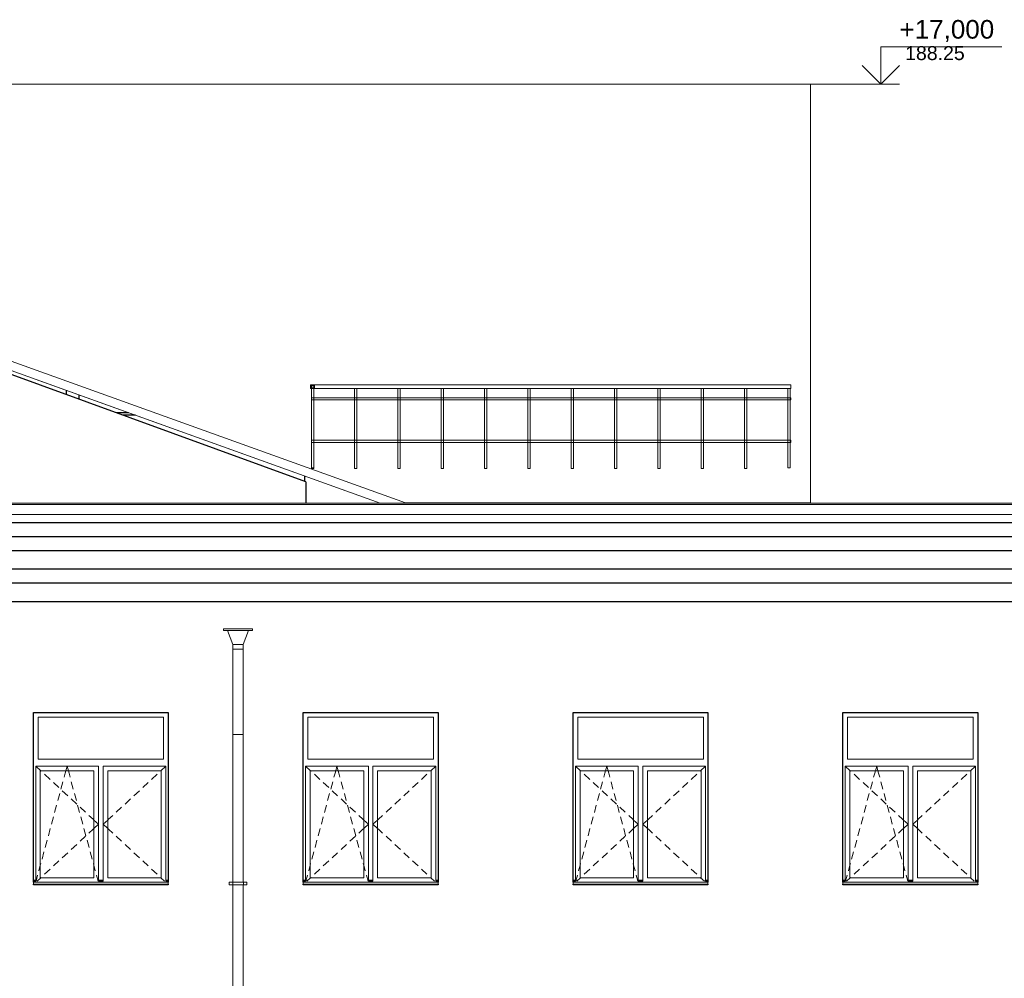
# Model space of a CAD drawing. Header units: millimetres. Extents: x -28034 to 133570, y -6180 to 17692.
# Tile 12 of 36: x 22127 to 32708, y 7396 to 17692. Entities that reach past the tile are written whole.
import ezdxf
from ezdxf.enums import TextEntityAlignment as Align

# ---------------------------------------------------------------- set-up
doc = ezdxf.new("R2010")
doc.units = ezdxf.units.MM
doc.header["$MEASUREMENT"] = 0
for name, color, linetype in [('1 Молдинги', 7, 'Continuous'), ('1_Кровля (плоская)', 7, 'Continuous'), ('Конструктив - Стены Несущие', 7, 'Continuous'), ('Новый_1 ВОДОСТОК', 7, 'Continuous'), ('Новый_1_Ограждение кровли', 7, 'Continuous'), ('Новый_Конструктив - Стены Внутренние несущие', 7, 'Continuous'), ('Новый_Конструктив - Стены Несущие', 7, 'Continuous'), ('Окна Archicad', 7, 'Continuous'), ('Размер - Отметка Уровня', 7, 'Continuous'), ('Фартук парапета', 7, 'Continuous')]:
    doc.layers.add(name, color=color, linetype=linetype)
for name, color, linetype, lineweight in [('1 Молдинги_Ном._пера__21', 7, 'Continuous', 30), ('1_Кровля (плоская)_Ном._пера__1', 7, 'Continuous', 15), ('1_Кровля (плоская)_Ном._пера__7', 7, 'Continuous', 15), ('2D - Общий_Ном._пера__1', 7, 'Continuous', 15), ('Конструктив - Стены Несущие_Ном._пера__21', 7, 'Continuous', 30), ('Новый_1 ВОДОСТОК_Ном._пера__141', 7, 'Continuous', 20), ('Новый_1_Ограждение кровли_Ном._пера__1', 7, 'Continuous', 15), ('Новый_Конструктив - Стены Внутренние несущие_Ном._пера__21', 7, 'Continuous', 30), ('Новый_Конструктив - Стены Несущие_Ном._пера__21', 7, 'Continuous', 30), ('Окна Archicad_Ном._пера__1', 7, 'Continuous', 15), ('Окна Archicad_Ном._пера__21', 7, 'Continuous', 30), ('Размер - Отметка Уровня_Ном._пера__120', 7, 'Continuous', 5), ('Фартук парапета_Ном._пера__1', 7, 'Continuous', 15)]:
    doc.layers.add(name, color=color, linetype=linetype, lineweight=lineweight)
doc.styles.add('СГЕНЕРИР_СТИЛЬ_1', font='arial.ttf')

# ---------------------------------------------------------------- blocks, each defined once
blk = doc.blocks.new('Элемент Разреза_24_2')
at = {"layer": 'Окна Archicad_Ном._пера__1', "color": 7, "linetype": 'Continuous', "lineweight": 15}
for p, q in [((22324, 10200), (22324, 9750)), ((23674, 10200), (22324, 10200)), ((23674, 9750), (23674, 10200)), ((22324, 9750), (23674, 9750)), ((22299, 9625), (22299, 9675)), ((22299, 9675), (22974, 9675)), ((22299, 9675), (22353, 9625)), ((22623, 9625), (22637, 9675)), ((22650, 9625), (22637, 9675)), ((22974, 9675), (22974, 9625)), ((23024, 9625), (23024, 9675)), ((23024, 9675), (23699, 9675)), ((23699, 9675), (23645, 9625)), ((23699, 9675), (23699, 9625)), ((22299, 8475), (22299, 9625)), ((22349, 9625), (22349, 8475)), ((22924, 9625), (22349, 9625)), ((22353, 9625), (22358, 9621)), ((22395, 9587), (22453, 9532)), ((22604, 9555), (22616, 9598)), ((22616, 9598), (22623, 9625)), ((22658, 9598), (22650, 9625)), ((22669, 9555), (22658, 9598)), ((22924, 8475), (22924, 9625)), ((22974, 9625), (22974, 8475)), ((23024, 8475), (23024, 9625)), ((23074, 9625), (23074, 8475)), ((23649, 9625), (23074, 9625)), ((23604, 9587), (23545, 9532)), ((23645, 9625), (23641, 9621)), ((23649, 8475), (23649, 9625)), ((23699, 9625), (23699, 8475)), ((22490, 9498), (22549, 9444)), ((22570, 9429), (22591, 9506)), ((22703, 9429), (22682, 9506)), ((23509, 9498), (23450, 9444)), ((22536, 9304), (22557, 9381)), ((22585, 9410), (22644, 9356)), ((22681, 9322), (22740, 9267)), ((22737, 9304), (22716, 9381)), ((23318, 9322), (23259, 9267)), ((23413, 9410), (23354, 9356)), ((22503, 9178), (22523, 9255)), ((22771, 9178), (22750, 9255)), ((22776, 9233), (22835, 9179)), ((23222, 9233), (23164, 9179)), ((22469, 9053), (22490, 9130)), ((22805, 9053), (22784, 9130)), ((22872, 9145), (22916, 9104)), ((22916, 9104), (22924, 9096)), ((23083, 9104), (23074, 9096)), ((23127, 9145), (23083, 9104)), ((22435, 8927), (22456, 9004)), ((22839, 8927), (22818, 9004)), ((22872, 8955), (22916, 8996)), ((22916, 8996), (22924, 9004)), ((22924, 9096), (22974, 9050)), ((22924, 9004), (22974, 9050)), ((23074, 9096), (23024, 9050)), ((23074, 9004), (23024, 9050)), ((23083, 8996), (23074, 9004)), ((23127, 8955), (23083, 8996)), ((22776, 8867), (22835, 8921)), ((23222, 8867), (23164, 8921)), ((22401, 8802), (22422, 8879)), ((22681, 8778), (22740, 8833)), ((22873, 8802), (22852, 8879)), ((23318, 8778), (23259, 8833)), ((22367, 8676), (22388, 8753)), ((22585, 8690), (22644, 8744)), ((22907, 8676), (22886, 8753)), ((23413, 8690), (23354, 8744)), ((22333, 8551), (22349, 8610)), ((22349, 8610), (22354, 8628)), ((22490, 8602), (22549, 8656)), ((22924, 8610), (22920, 8628)), ((22940, 8551), (22924, 8610)), ((23509, 8602), (23450, 8656)), ((22299, 8438), (22299, 8475)), ((22303, 8438), (22320, 8502)), ((22314, 8438), (22353, 8475)), ((22349, 8475), (22924, 8475)), ((22353, 8475), (22358, 8479)), ((22395, 8513), (22453, 8568)), ((22971, 8438), (22953, 8502)), ((22974, 8475), (22974, 8438)), ((23024, 8438), (23024, 8475)), ((23074, 8475), (23649, 8475)), ((23604, 8513), (23545, 8568)), ((23645, 8475), (23641, 8479)), ((23685, 8438), (23645, 8475)), ((23699, 8475), (23699, 8438)), ((22299, 8450), (22274, 8450)), ((22299, 8440), (22274, 8440)), ((22274, 8430), (22274, 8428)), ((22274, 8428), (22274, 8408)), ((23724, 8428), (22274, 8428)), ((23724, 8408), (22274, 8408)), ((23024, 8450), (22974, 8450)), ((23024, 8440), (22974, 8440)), ((23724, 8450), (23699, 8450)), ((23724, 8440), (23699, 8440)), ((23724, 8430), (23724, 8428)), ((23724, 8428), (23724, 8408))]:
    blk.add_line(p, q, dxfattribs=at)
at = {"layer": 'Окна Archicad_Ном._пера__21', "color": 7, "linetype": 'Continuous', "lineweight": 30}
for p, q in [((22274, 8430), (22274, 10250)), ((22274, 10250), (23724, 10250)), ((23724, 10250), (23724, 8430)), ((22274, 8400), (22274, 8408)), ((23724, 8400), (22274, 8400)), ((23724, 8408), (23724, 8400))]:
    blk.add_line(p, q, dxfattribs=at)
blk = doc.blocks.new('Элемент Разреза_25_2')
at = {"layer": 'Окна Archicad_Ном._пера__1', "color": 7, "linetype": 'Continuous', "lineweight": 15}
for p, q in [((25224, 10200), (25224, 9750)), ((26574, 10200), (25224, 10200)), ((26574, 9750), (26574, 10200)), ((25224, 9750), (26574, 9750)), ((25199, 9625), (25199, 9675)), ((25199, 9675), (25874, 9675)), ((25199, 9675), (25253, 9625)), ((25523, 9625), (25537, 9675)), ((25550, 9625), (25537, 9675)), ((25874, 9675), (25874, 9625)), ((25924, 9625), (25924, 9675)), ((25924, 9675), (26599, 9675)), ((26599, 9675), (26545, 9625)), ((26599, 9675), (26599, 9625)), ((25199, 8475), (25199, 9625)), ((25249, 9625), (25249, 8475)), ((25824, 9625), (25249, 9625)), ((25253, 9625), (25258, 9621)), ((25295, 9587), (25353, 9532)), ((25504, 9555), (25516, 9598)), ((25516, 9598), (25523, 9625)), ((25558, 9598), (25550, 9625)), ((25569, 9555), (25558, 9598)), ((25824, 8475), (25824, 9625)), ((25874, 9625), (25874, 8475)), ((25924, 8475), (25924, 9625)), ((25974, 9625), (25974, 8475)), ((26549, 9625), (25974, 9625)), ((26504, 9587), (26445, 9532)), ((26545, 9625), (26541, 9621)), ((26549, 8475), (26549, 9625)), ((26599, 9625), (26599, 8475)), ((25390, 9498), (25449, 9444)), ((25470, 9429), (25491, 9506)), ((25603, 9429), (25582, 9506)), ((26409, 9498), (26350, 9444)), ((25436, 9304), (25457, 9381)), ((25485, 9410), (25544, 9356)), ((25581, 9322), (25640, 9267)), ((25637, 9304), (25616, 9381)), ((26218, 9322), (26159, 9267)), ((26313, 9410), (26254, 9356)), ((25403, 9178), (25423, 9255)), ((25671, 9178), (25650, 9255)), ((25676, 9233), (25735, 9179)), ((26122, 9233), (26064, 9179)), ((25369, 9053), (25390, 9130)), ((25705, 9053), (25684, 9130)), ((25772, 9145), (25816, 9104)), ((25816, 9104), (25824, 9096)), ((25983, 9104), (25974, 9096)), ((26027, 9145), (25983, 9104)), ((25335, 8927), (25356, 9004)), ((25739, 8927), (25718, 9004)), ((25772, 8955), (25816, 8996)), ((25816, 8996), (25824, 9004)), ((25824, 9096), (25874, 9050)), ((25824, 9004), (25874, 9050)), ((25974, 9096), (25924, 9050)), ((25974, 9004), (25924, 9050)), ((25983, 8996), (25974, 9004)), ((26027, 8955), (25983, 8996)), ((25676, 8867), (25735, 8921)), ((26122, 8867), (26064, 8921)), ((25301, 8802), (25322, 8879)), ((25581, 8778), (25640, 8833)), ((25773, 8802), (25752, 8879)), ((26218, 8778), (26159, 8833)), ((25267, 8676), (25288, 8753)), ((25485, 8690), (25544, 8744)), ((25807, 8676), (25786, 8753)), ((26313, 8690), (26254, 8744)), ((25233, 8551), (25249, 8610)), ((25249, 8610), (25254, 8628)), ((25390, 8602), (25449, 8656)), ((25824, 8610), (25820, 8628)), ((25840, 8551), (25824, 8610)), ((26409, 8602), (26350, 8656)), ((25199, 8438), (25199, 8475)), ((25203, 8438), (25220, 8502)), ((25214, 8438), (25253, 8475)), ((25249, 8475), (25824, 8475)), ((25253, 8475), (25258, 8479)), ((25295, 8513), (25353, 8568)), ((25871, 8438), (25853, 8502)), ((25874, 8475), (25874, 8438)), ((25924, 8438), (25924, 8475)), ((25974, 8475), (26549, 8475)), ((26504, 8513), (26445, 8568)), ((26545, 8475), (26541, 8479)), ((26585, 8438), (26545, 8475)), ((26599, 8475), (26599, 8438)), ((25199, 8450), (25174, 8450)), ((25199, 8440), (25174, 8440)), ((25174, 8430), (25174, 8428)), ((25174, 8428), (25174, 8408)), ((26624, 8428), (25174, 8428)), ((26624, 8408), (25174, 8408)), ((25924, 8450), (25874, 8450)), ((25924, 8440), (25874, 8440)), ((26624, 8450), (26599, 8450)), ((26624, 8440), (26599, 8440)), ((26624, 8430), (26624, 8428)), ((26624, 8428), (26624, 8408))]:
    blk.add_line(p, q, dxfattribs=at)
at = {"layer": 'Окна Archicad_Ном._пера__21', "color": 7, "linetype": 'Continuous', "lineweight": 30}
for p, q in [((25174, 10250), (26624, 10250)), ((25174, 8430), (25174, 10250)), ((26624, 10250), (26624, 8430)), ((25174, 8400), (25174, 8408)), ((26624, 8400), (25174, 8400)), ((26624, 8408), (26624, 8400))]:
    blk.add_line(p, q, dxfattribs=at)
blk = doc.blocks.new('Элемент Разреза_26_2')
at = {"layer": 'Окна Archicad_Ном._пера__1', "color": 7, "linetype": 'Continuous', "lineweight": 15}
for p, q in [((28124, 10200), (28124, 9750)), ((29474, 10200), (28124, 10200)), ((29474, 9750), (29474, 10200)), ((28124, 9750), (29474, 9750)), ((28099, 9625), (28099, 9675)), ((28099, 9675), (28774, 9675)), ((28099, 9675), (28153, 9625)), ((28423, 9625), (28437, 9675)), ((28450, 9625), (28437, 9675)), ((28774, 9675), (28774, 9625)), ((28824, 9625), (28824, 9675)), ((28824, 9675), (29499, 9675)), ((29499, 9675), (29445, 9625)), ((29499, 9675), (29499, 9625)), ((28099, 8475), (28099, 9625)), ((28149, 9625), (28149, 8475)), ((28724, 9625), (28149, 9625)), ((28153, 9625), (28158, 9621)), ((28195, 9587), (28253, 9532)), ((28404, 9555), (28416, 9598)), ((28416, 9598), (28423, 9625)), ((28458, 9598), (28450, 9625)), ((28469, 9555), (28458, 9598)), ((28724, 8475), (28724, 9625)), ((28774, 9625), (28774, 8475)), ((28824, 8475), (28824, 9625)), ((28874, 9625), (28874, 8475)), ((29449, 9625), (28874, 9625)), ((29404, 9587), (29345, 9532)), ((29445, 9625), (29441, 9621)), ((29449, 8475), (29449, 9625)), ((29499, 9625), (29499, 8475)), ((28290, 9498), (28349, 9444)), ((28370, 9429), (28391, 9506)), ((28503, 9429), (28482, 9506)), ((29309, 9498), (29250, 9444)), ((28336, 9304), (28357, 9381)), ((28385, 9410), (28444, 9356)), ((28481, 9322), (28540, 9267)), ((28537, 9304), (28516, 9381)), ((29118, 9322), (29059, 9267)), ((29213, 9410), (29154, 9356)), ((28303, 9178), (28323, 9255)), ((28571, 9178), (28550, 9255)), ((28576, 9233), (28635, 9179)), ((29022, 9233), (28964, 9179)), ((28269, 9053), (28290, 9130)), ((28605, 9053), (28584, 9130)), ((28672, 9145), (28716, 9104)), ((28716, 9104), (28724, 9096)), ((28883, 9104), (28874, 9096)), ((28927, 9145), (28883, 9104)), ((28235, 8927), (28256, 9004)), ((28639, 8927), (28618, 9004)), ((28672, 8955), (28716, 8996)), ((28716, 8996), (28724, 9004)), ((28724, 9096), (28774, 9050)), ((28724, 9004), (28774, 9050)), ((28874, 9096), (28824, 9050)), ((28874, 9004), (28824, 9050)), ((28883, 8996), (28874, 9004)), ((28927, 8955), (28883, 8996)), ((28576, 8867), (28635, 8921)), ((29022, 8867), (28964, 8921)), ((28201, 8802), (28222, 8879)), ((28481, 8778), (28540, 8833)), ((28673, 8802), (28652, 8879)), ((29118, 8778), (29059, 8833)), ((28167, 8676), (28188, 8753)), ((28385, 8690), (28444, 8744)), ((28707, 8676), (28686, 8753)), ((29213, 8690), (29154, 8744)), ((28133, 8551), (28149, 8610)), ((28149, 8610), (28154, 8628)), ((28290, 8602), (28349, 8656)), ((28724, 8610), (28720, 8628)), ((28740, 8551), (28724, 8610)), ((29309, 8602), (29250, 8656)), ((28099, 8438), (28099, 8475)), ((28103, 8438), (28120, 8502)), ((28114, 8438), (28153, 8475)), ((28149, 8475), (28724, 8475)), ((28153, 8475), (28158, 8479)), ((28195, 8513), (28253, 8568)), ((28771, 8438), (28753, 8502)), ((28774, 8475), (28774, 8438)), ((28824, 8438), (28824, 8475)), ((28874, 8475), (29449, 8475)), ((29404, 8513), (29345, 8568)), ((29445, 8475), (29441, 8479)), ((29485, 8438), (29445, 8475)), ((29499, 8475), (29499, 8438)), ((28099, 8450), (28074, 8450)), ((28099, 8440), (28074, 8440)), ((28074, 8430), (28074, 8428)), ((28074, 8428), (28074, 8408)), ((29524, 8428), (28074, 8428)), ((29524, 8408), (28074, 8408)), ((28824, 8450), (28774, 8450)), ((28824, 8440), (28774, 8440)), ((29524, 8450), (29499, 8450)), ((29524, 8440), (29499, 8440)), ((29524, 8430), (29524, 8428)), ((29524, 8428), (29524, 8408))]:
    blk.add_line(p, q, dxfattribs=at)
at = {"layer": 'Окна Archicad_Ном._пера__21', "color": 7, "linetype": 'Continuous', "lineweight": 30}
for p, q in [((28074, 8430), (28074, 10250)), ((28074, 10250), (29524, 10250)), ((29524, 10250), (29524, 8430)), ((28074, 8400), (28074, 8408)), ((29524, 8400), (28074, 8400)), ((29524, 8408), (29524, 8400))]:
    blk.add_line(p, q, dxfattribs=at)
blk = doc.blocks.new('Элемент Разреза_27_2')
at = {"layer": 'Окна Archicad_Ном._пера__1', "color": 7, "linetype": 'Continuous', "lineweight": 15}
for p, q in [((31024, 10200), (31024, 9750)), ((32374, 10200), (31024, 10200)), ((32374, 9750), (32374, 10200)), ((31024, 9750), (32374, 9750)), ((30999, 9625), (30999, 9675)), ((30999, 9675), (31674, 9675)), ((30999, 9675), (31053, 9625)), ((31323, 9625), (31337, 9675)), ((31350, 9625), (31337, 9675)), ((31674, 9675), (31674, 9625)), ((31724, 9625), (31724, 9675)), ((31724, 9675), (32399, 9675)), ((32399, 9675), (32345, 9625)), ((32399, 9675), (32399, 9625)), ((30999, 8475), (30999, 9625)), ((31049, 9625), (31049, 8475)), ((31624, 9625), (31049, 9625)), ((31053, 9625), (31058, 9621)), ((31095, 9587), (31153, 9532)), ((31304, 9555), (31316, 9598)), ((31316, 9598), (31323, 9625)), ((31358, 9598), (31350, 9625)), ((31369, 9555), (31358, 9598)), ((31624, 8475), (31624, 9625)), ((31674, 9625), (31674, 8475)), ((31724, 8475), (31724, 9625)), ((31774, 9625), (31774, 8475)), ((32349, 9625), (31774, 9625)), ((32304, 9587), (32245, 9532)), ((32345, 9625), (32341, 9621)), ((32349, 8475), (32349, 9625)), ((32399, 9625), (32399, 8475)), ((31190, 9498), (31249, 9444)), ((31270, 9429), (31291, 9506)), ((31403, 9429), (31382, 9506)), ((32209, 9498), (32150, 9444)), ((31236, 9304), (31257, 9381)), ((31285, 9410), (31344, 9356)), ((31381, 9322), (31440, 9267)), ((31437, 9304), (31416, 9381)), ((32018, 9322), (31959, 9267)), ((32113, 9410), (32054, 9356)), ((31203, 9178), (31223, 9255)), ((31471, 9178), (31450, 9255)), ((31476, 9233), (31535, 9179)), ((31922, 9233), (31864, 9179)), ((31169, 9053), (31190, 9130)), ((31505, 9053), (31484, 9130)), ((31572, 9145), (31616, 9104)), ((31616, 9104), (31624, 9096)), ((31783, 9104), (31774, 9096)), ((31827, 9145), (31783, 9104)), ((31135, 8927), (31156, 9004)), ((31539, 8927), (31518, 9004)), ((31572, 8955), (31616, 8996)), ((31616, 8996), (31624, 9004)), ((31624, 9096), (31674, 9050)), ((31624, 9004), (31674, 9050)), ((31774, 9096), (31724, 9050)), ((31774, 9004), (31724, 9050)), ((31783, 8996), (31774, 9004)), ((31827, 8955), (31783, 8996)), ((31476, 8867), (31535, 8921)), ((31922, 8867), (31864, 8921)), ((31101, 8802), (31122, 8879)), ((31381, 8778), (31440, 8833)), ((31573, 8802), (31552, 8879)), ((32018, 8778), (31959, 8833)), ((31067, 8676), (31088, 8753)), ((31285, 8690), (31344, 8744)), ((31607, 8676), (31586, 8753)), ((32113, 8690), (32054, 8744)), ((31033, 8551), (31049, 8610)), ((31049, 8610), (31054, 8628)), ((31190, 8602), (31249, 8656)), ((31624, 8610), (31620, 8628)), ((31640, 8551), (31624, 8610)), ((32209, 8602), (32150, 8656)), ((30999, 8438), (30999, 8475)), ((31003, 8438), (31020, 8502)), ((31014, 8438), (31053, 8475)), ((31049, 8475), (31624, 8475)), ((31053, 8475), (31058, 8479)), ((31095, 8513), (31153, 8568)), ((31671, 8438), (31653, 8502)), ((31674, 8475), (31674, 8438)), ((31724, 8438), (31724, 8475)), ((31774, 8475), (32349, 8475)), ((32304, 8513), (32245, 8568)), ((32345, 8475), (32341, 8479)), ((32385, 8438), (32345, 8475)), ((32399, 8475), (32399, 8438)), ((30999, 8450), (30974, 8450)), ((30999, 8440), (30974, 8440)), ((30974, 8430), (30974, 8428)), ((30974, 8428), (30974, 8408)), ((32424, 8428), (30974, 8428)), ((32424, 8408), (30974, 8408)), ((31724, 8450), (31674, 8450)), ((31724, 8440), (31674, 8440)), ((32424, 8450), (32399, 8450)), ((32424, 8440), (32399, 8440)), ((32424, 8430), (32424, 8428)), ((32424, 8428), (32424, 8408))]:
    blk.add_line(p, q, dxfattribs=at)
at = {"layer": 'Окна Archicad_Ном._пера__21', "color": 7, "linetype": 'Continuous', "lineweight": 30}
for p, q in [((30974, 10250), (32424, 10250)), ((30974, 8430), (30974, 10250)), ((32424, 10250), (32424, 8430)), ((30974, 8400), (30974, 8408)), ((32424, 8400), (30974, 8400)), ((32424, 8408), (32424, 8400))]:
    blk.add_line(p, q, dxfattribs=at)
blk = doc.blocks.new('Элемент Разреза_40_2')
at = {"layer": '1_Кровля (плоская)_Ном._пера__7', "color": 7, "linetype": 'Continuous', "lineweight": 15}
for p, q in [((17109, 15792), (26274, 12501)), ((26000, 12500), (17109, 15692)), ((26274, 12500), (26274, 12501))]:
    blk.add_line(p, q, dxfattribs=at)
blk = doc.blocks.new('Элемент Разреза_47_2')
at = {"layer": 'Конструктив - Стены Несущие_Ном._пера__21', "color": 7, "linetype": 'Continuous', "lineweight": 30}
blk.add_line((25190, 12734), (25190, 12791), dxfattribs=at)
blk = doc.blocks.new('Элемент Разреза_71_2')
at = {"layer": 'Фартук парапета_Ном._пера__1', "color": 7, "linetype": 'Continuous', "lineweight": 15}
for p, q in [((37236, 12500), (12713, 12500)), ((12694, 12483), (37254, 12483)), ((12694, 12377), (37254, 12377))]:
    blk.add_line(p, q, dxfattribs=at)
blk = doc.blocks.new('Элемент Разреза_79_2')
at = {"layer": 'Новый_1 ВОДОСТОК_Ном._пера__141', "color": 7, "linetype": 'Continuous', "lineweight": 20}
for p, q in [((24629, 11150), (24319, 11150)), ((24319, 11130), (24319, 11150)), ((24629, 11130), (24319, 11130)), ((24419, 10980), (24362, 11130)), ((24586, 11130), (24529, 10980)), ((24629, 11150), (24629, 11130)), ((24529, 10980), (24419, 10980)), ((24419, 10930), (24419, 10980)), ((24419, 10930), (24419, 10340)), ((24529, 10930), (24419, 10930)), ((24529, 10980), (24529, 10930)), ((24529, 10930), (24529, 10340)), ((24419, 10340), (24419, 10125)), ((24529, 10340), (24529, 10125)), ((24419, 10125), (24419, 10015)), ((24529, 10125), (24529, 10015)), ((24419, 10015), (24419, 8430)), ((24419, 10015), (24423, 10015)), ((24423, 10015), (24435, 10015)), ((24435, 10015), (24453, 10015)), ((24453, 10015), (24474, 10015)), ((24474, 10015), (24495, 10015)), ((24495, 10015), (24513, 10015)), ((24513, 10015), (24525, 10015)), ((24525, 10015), (24529, 10015)), ((24529, 10015), (24529, 8430)), ((24417, 8430), (24379, 8430)), ((24379, 8400), (24379, 8430)), ((24417, 8400), (24379, 8400)), ((24422, 8430), (24417, 8430)), ((24417, 8400), (24417, 8430)), ((24422, 8400), (24417, 8400)), ((24419, 8400), (24419, 6430)), ((24434, 8430), (24422, 8430)), ((24434, 8400), (24422, 8400)), ((24452, 8430), (24434, 8430)), ((24452, 8400), (24434, 8400)), ((24474, 8430), (24452, 8430)), ((24474, 8400), (24452, 8400)), ((24496, 8430), (24474, 8430)), ((24496, 8400), (24474, 8400)), ((24515, 8430), (24496, 8430)), ((24515, 8400), (24496, 8400)), ((24527, 8430), (24515, 8430)), ((24527, 8400), (24515, 8400)), ((24531, 8430), (24527, 8430)), ((24531, 8400), (24527, 8400)), ((24529, 8400), (24529, 6430)), ((24569, 8430), (24531, 8430)), ((24531, 8400), (24531, 8430)), ((24569, 8400), (24531, 8400)), ((24569, 8400), (24569, 8430))]:
    blk.add_line(p, q, dxfattribs=at)
blk = doc.blocks.new('Элемент Разреза_82_2')
at = {"layer": 'Новый_Конструктив - Стены Несущие_Ном._пера__21', "color": 7, "linetype": 'Continuous', "lineweight": 30}
for q in [(18559, 15147), (25204, 12500)]:
    blk.add_line((25204, 12729), q, dxfattribs=at)
blk = doc.blocks.new('Элемент Разреза_84_2')
at = {"layer": 'Новый_Конструктив - Стены Внутренние несущие_Ном._пера__21', "color": 7, "linetype": 'Continuous', "lineweight": 30}
for p, q in [((22625, 13712), (22625, 13668)), ((22765, 13617), (22765, 13662))]:
    blk.add_line(p, q, dxfattribs=at)
blk = doc.blocks.new('Элемент Разреза_90_2')
at = {"layer": '1_Кровля (плоская)_Ном._пера__1', "color": 7, "linetype": 'Continuous', "lineweight": 15}
for p, q in [((20475, 17000), (17357, 15881)), ((30624, 17000), (20475, 17000)), ((30624, 12501), (30624, 17000)), ((17357, 15881), (17109, 15792)), ((17440, 15573), (17109, 15692)), ((21980, 13943), (18559, 15171)), ((26000, 12500), (22293, 13831)), ((26274, 12501), (29394, 12501)), ((29394, 12501), (30624, 12501)), ((30624, 12500), (30624, 12501))]:
    blk.add_line(p, q, dxfattribs=at)
blk = doc.blocks.new('Элемент Разреза_91_2')
at = {"layer": '1 Молдинги_Ном._пера__21', "color": 7, "linetype": 'Continuous', "lineweight": 30}
for p, q in [((12704, 12293), (37245, 12293)), ((12754, 12142), (37195, 12142)), ((12804, 11992), (37145, 11992)), ((12854, 11792), (37095, 11792)), ((12974, 11642), (36975, 11642)), ((13024, 11442), (36925, 11442))]:
    blk.add_line(p, q, dxfattribs=at)
blk = doc.blocks.new('Элемент Разреза_98_2')
at = {"layer": 'Новый_1_Ограждение кровли_Ном._пера__1', "color": 7, "linetype": 'Continuous', "lineweight": 15}
for p, q in [((25254, 13770), (25254, 13730)), ((25294, 13770), (25254, 13770)), ((25260, 13764), (25288, 13764)), ((25260, 13736), (25260, 13764)), ((25288, 13764), (25288, 13736)), ((25294, 13730), (25294, 13770)), ((25254, 13730), (25294, 13730)), ((25288, 13736), (25260, 13736))]:
    blk.add_line(p, q, dxfattribs=at)
blk = doc.blocks.new('Элемент Разреза_99_2')
at = {"layer": 'Новый_1_Ограждение кровли_Ном._пера__1', "color": 7, "linetype": 'Continuous', "lineweight": 15}
for p, q in [((30394, 13770), (30414, 13770)), ((30414, 13770), (30414, 13730)), ((30394, 13730), (30414, 13730))]:
    blk.add_line(p, q, dxfattribs=at)
blk = doc.blocks.new('Элемент Разреза_100_2')
at = {"layer": 'Новый_1_Ограждение кровли_Ном._пера__1', "color": 7, "linetype": 'Continuous', "lineweight": 15}
for p, q in [((25254, 13730), (25254, 13770)), ((25288, 13736), (25288, 13764))]:
    blk.add_line(p, q, dxfattribs=at)
blk = doc.blocks.new('Элемент Разреза_101_2')
at = {"layer": 'Новый_1_Ограждение кровли_Ном._пера__1', "color": 7, "linetype": 'Continuous', "lineweight": 15}
for p, q in [((25294, 13770), (30394, 13770)), ((25294, 13730), (30394, 13730))]:
    blk.add_line(p, q, dxfattribs=at)
blk = doc.blocks.new('Элемент Разреза_102_2')
at = {"layer": 'Новый_1_Ограждение кровли_Ном._пера__1', "color": 7, "linetype": 'Continuous', "lineweight": 15}
for p, q in [((25287, 13174), (25727, 13174)), ((25287, 13149), (25727, 13149)), ((25727, 13174), (25752, 13174)), ((25727, 13149), (25752, 13149)), ((25752, 13174), (26192, 13174)), ((25752, 13149), (26192, 13149)), ((26192, 13174), (26217, 13174)), ((26192, 13149), (26217, 13149)), ((26217, 13174), (26658, 13174)), ((26217, 13149), (26658, 13149)), ((26658, 13174), (26683, 13174)), ((26658, 13149), (26683, 13149)), ((26683, 13174), (27123, 13174)), ((26683, 13149), (27123, 13149)), ((27123, 13174), (27148, 13174)), ((27123, 13149), (27148, 13149)), ((27148, 13174), (27589, 13174)), ((27148, 13149), (27589, 13149)), ((27589, 13174), (27614, 13174)), ((27589, 13149), (27614, 13149)), ((27614, 13174), (28054, 13174)), ((27614, 13149), (28054, 13149)), ((28054, 13174), (28079, 13174)), ((28054, 13149), (28079, 13149)), ((28079, 13174), (28519, 13174)), ((28079, 13149), (28519, 13149)), ((28519, 13174), (28544, 13174)), ((28519, 13149), (28544, 13149)), ((28544, 13174), (28985, 13174)), ((28544, 13149), (28985, 13149)), ((28985, 13174), (29010, 13174)), ((28985, 13149), (29010, 13149)), ((29010, 13174), (29450, 13174)), ((29010, 13149), (29450, 13149)), ((29450, 13174), (29475, 13174)), ((29450, 13149), (29475, 13149)), ((29475, 13174), (29916, 13174)), ((29475, 13149), (29916, 13149)), ((29916, 13174), (29941, 13174)), ((29916, 13149), (29941, 13149)), ((29941, 13174), (30381, 13174)), ((29941, 13149), (30381, 13149)), ((30381, 13174), (30394, 13174)), ((30381, 13149), (30394, 13149))]:
    blk.add_line(p, q, dxfattribs=at)
blk = doc.blocks.new('Элемент Разреза_103_2')
at = {"layer": 'Новый_1_Ограждение кровли_Ном._пера__1', "color": 7, "linetype": 'Continuous', "lineweight": 15}
for p, q in [((25287, 13632), (25727, 13632)), ((25287, 13608), (25727, 13608)), ((25727, 13632), (25752, 13632)), ((25727, 13608), (25752, 13608)), ((25752, 13632), (26192, 13632)), ((25752, 13608), (26192, 13608)), ((26192, 13632), (26217, 13632)), ((26192, 13608), (26217, 13608)), ((26217, 13632), (26658, 13632)), ((26217, 13608), (26658, 13608)), ((26658, 13632), (26683, 13632)), ((26658, 13608), (26683, 13608)), ((26683, 13632), (27123, 13632)), ((26683, 13608), (27123, 13608)), ((27123, 13632), (27148, 13632)), ((27123, 13608), (27148, 13608)), ((27148, 13632), (27589, 13632)), ((27148, 13608), (27589, 13608)), ((27589, 13632), (27614, 13632)), ((27589, 13608), (27614, 13608)), ((27614, 13632), (28054, 13632)), ((27614, 13608), (28054, 13608)), ((28054, 13632), (28079, 13632)), ((28054, 13608), (28079, 13608)), ((28079, 13632), (28519, 13632)), ((28079, 13608), (28519, 13608)), ((28519, 13632), (28544, 13632)), ((28519, 13608), (28544, 13608)), ((28544, 13632), (28985, 13632)), ((28544, 13608), (28985, 13608)), ((28985, 13632), (29010, 13632)), ((28985, 13608), (29010, 13608)), ((29010, 13632), (29450, 13632)), ((29010, 13608), (29450, 13608)), ((29450, 13632), (29475, 13632)), ((29450, 13608), (29475, 13608)), ((29475, 13632), (29916, 13632)), ((29475, 13608), (29916, 13608)), ((29916, 13632), (29941, 13632)), ((29916, 13608), (29941, 13608)), ((29941, 13632), (30381, 13632)), ((29941, 13608), (30381, 13608)), ((30381, 13632), (30394, 13632)), ((30381, 13608), (30394, 13608))]:
    blk.add_line(p, q, dxfattribs=at)
blk = doc.blocks.new('Элемент Разреза_150_2')
at = {"layer": 'Конструктив - Стены Несущие_Ном._пера__21', "color": 7, "linetype": 'Continuous', "lineweight": 30}
blk.add_line((23371, 13444), (23240, 13444), dxfattribs=at)
blk = doc.blocks.new('Элемент Разреза_153_2')
at = {"layer": 'Конструктив - Стены Несущие_Ном._пера__21', "color": 7, "linetype": 'Continuous', "lineweight": 30}
blk.add_line((23298, 13470), (23168, 13470), dxfattribs=at)
blk = doc.blocks.new('Элемент Разреза_161_2')
at = {"layer": 'Новый_1_Ограждение кровли_Ном._пера__1', "color": 7, "linetype": 'Continuous', "lineweight": 15}
for p, q in [((25262, 12870), (25262, 12880)), ((25262, 12870), (25287, 12870)), ((25287, 12870), (25287, 12880))]:
    blk.add_line(p, q, dxfattribs=at)
blk = doc.blocks.new('Элемент Разреза_174_2')
at = {"layer": 'Новый_1_Ограждение кровли_Ном._пера__1', "color": 7, "linetype": 'Continuous', "lineweight": 15}
for p, q in [((25727, 13632), (25727, 13730)), ((25752, 13632), (25752, 13730)), ((25727, 13607), (25727, 13632)), ((25727, 13174), (25727, 13607)), ((25752, 13607), (25752, 13632)), ((25752, 13174), (25752, 13607)), ((25727, 13149), (25727, 13174)), ((25727, 12870), (25727, 13149)), ((25752, 13149), (25752, 13174)), ((25752, 12870), (25752, 13149)), ((25727, 12870), (25752, 12870))]:
    blk.add_line(p, q, dxfattribs=at)
blk = doc.blocks.new('Элемент Разреза_175_2')
at = {"layer": 'Новый_1_Ограждение кровли_Ном._пера__1', "color": 7, "linetype": 'Continuous', "lineweight": 15}
for p, q in [((26192, 13632), (26192, 13730)), ((26217, 13632), (26217, 13730)), ((26192, 13607), (26192, 13632)), ((26192, 13174), (26192, 13607)), ((26217, 13607), (26217, 13632)), ((26217, 13174), (26217, 13607)), ((26192, 13149), (26192, 13174)), ((26192, 12870), (26192, 13149)), ((26217, 13149), (26217, 13174)), ((26217, 12870), (26217, 13149)), ((26192, 12870), (26217, 12870))]:
    blk.add_line(p, q, dxfattribs=at)
blk = doc.blocks.new('Элемент Разреза_176_2')
at = {"layer": 'Новый_1_Ограждение кровли_Ном._пера__1', "color": 7, "linetype": 'Continuous', "lineweight": 15}
for p, q in [((26658, 13632), (26658, 13730)), ((26683, 13632), (26683, 13730)), ((26658, 13607), (26658, 13632)), ((26658, 13174), (26658, 13607)), ((26683, 13607), (26683, 13632)), ((26683, 13174), (26683, 13607)), ((26658, 13149), (26658, 13174)), ((26658, 12870), (26658, 13149)), ((26683, 13149), (26683, 13174)), ((26683, 12870), (26683, 13149)), ((26658, 12870), (26683, 12870))]:
    blk.add_line(p, q, dxfattribs=at)
blk = doc.blocks.new('Элемент Разреза_177_2')
at = {"layer": 'Новый_1_Ограждение кровли_Ном._пера__1', "color": 7, "linetype": 'Continuous', "lineweight": 15}
for p, q in [((27123, 13632), (27123, 13730)), ((27148, 13632), (27148, 13730)), ((27123, 13607), (27123, 13632)), ((27123, 13174), (27123, 13607)), ((27148, 13607), (27148, 13632)), ((27148, 13174), (27148, 13607)), ((27123, 13149), (27123, 13174)), ((27123, 12870), (27123, 13149)), ((27148, 13149), (27148, 13174)), ((27148, 12870), (27148, 13149)), ((27123, 12870), (27148, 12870))]:
    blk.add_line(p, q, dxfattribs=at)
blk = doc.blocks.new('Элемент Разреза_178_2')
at = {"layer": 'Новый_1_Ограждение кровли_Ном._пера__1', "color": 7, "linetype": 'Continuous', "lineweight": 15}
for p, q in [((27589, 13632), (27589, 13730)), ((27614, 13632), (27614, 13730)), ((27589, 13607), (27589, 13632)), ((27589, 13174), (27589, 13607)), ((27614, 13607), (27614, 13632)), ((27614, 13174), (27614, 13607)), ((27589, 13149), (27589, 13174)), ((27589, 12870), (27589, 13149)), ((27614, 13149), (27614, 13174)), ((27614, 12870), (27614, 13149)), ((27589, 12870), (27614, 12870))]:
    blk.add_line(p, q, dxfattribs=at)
blk = doc.blocks.new('Элемент Разреза_179_2')
at = {"layer": 'Новый_1_Ограждение кровли_Ном._пера__1', "color": 7, "linetype": 'Continuous', "lineweight": 15}
for p, q in [((28054, 13632), (28054, 13730)), ((28079, 13632), (28079, 13730)), ((28054, 13607), (28054, 13632)), ((28054, 13174), (28054, 13607)), ((28079, 13607), (28079, 13632)), ((28079, 13174), (28079, 13607)), ((28054, 13149), (28054, 13174)), ((28054, 12870), (28054, 13149)), ((28079, 13149), (28079, 13174)), ((28079, 12870), (28079, 13149)), ((28054, 12870), (28079, 12870))]:
    blk.add_line(p, q, dxfattribs=at)
blk = doc.blocks.new('Элемент Разреза_180_2')
at = {"layer": 'Новый_1_Ограждение кровли_Ном._пера__1', "color": 7, "linetype": 'Continuous', "lineweight": 15}
for p, q in [((28519, 13632), (28519, 13730)), ((28544, 13632), (28544, 13730)), ((28519, 13607), (28519, 13632)), ((28519, 13174), (28519, 13607)), ((28544, 13607), (28544, 13632)), ((28544, 13174), (28544, 13607)), ((28519, 13149), (28519, 13174)), ((28519, 12870), (28519, 13149)), ((28544, 13149), (28544, 13174)), ((28544, 12870), (28544, 13149)), ((28519, 12870), (28544, 12870))]:
    blk.add_line(p, q, dxfattribs=at)
blk = doc.blocks.new('Элемент Разреза_181_2')
at = {"layer": 'Новый_1_Ограждение кровли_Ном._пера__1', "color": 7, "linetype": 'Continuous', "lineweight": 15}
for p, q in [((28985, 13632), (28985, 13730)), ((29010, 13632), (29010, 13730)), ((28985, 13607), (28985, 13632)), ((28985, 13174), (28985, 13607)), ((29010, 13607), (29010, 13632)), ((29010, 13174), (29010, 13607)), ((28985, 13149), (28985, 13174)), ((28985, 12870), (28985, 13149)), ((29010, 13149), (29010, 13174)), ((29010, 12870), (29010, 13149)), ((28985, 12870), (29010, 12870))]:
    blk.add_line(p, q, dxfattribs=at)
blk = doc.blocks.new('Элемент Разреза_182_2')
at = {"layer": 'Новый_1_Ограждение кровли_Ном._пера__1', "color": 7, "linetype": 'Continuous', "lineweight": 15}
for p, q in [((29450, 13632), (29450, 13730)), ((29475, 13632), (29475, 13730)), ((29450, 13607), (29450, 13632)), ((29450, 13174), (29450, 13607)), ((29475, 13607), (29475, 13632)), ((29475, 13174), (29475, 13607)), ((29450, 13149), (29450, 13174)), ((29450, 12870), (29450, 13149)), ((29475, 13149), (29475, 13174)), ((29475, 12870), (29475, 13149)), ((29450, 12870), (29475, 12870))]:
    blk.add_line(p, q, dxfattribs=at)
blk = doc.blocks.new('Элемент Разреза_183_2')
at = {"layer": 'Новый_1_Ограждение кровли_Ном._пера__1', "color": 7, "linetype": 'Continuous', "lineweight": 15}
for p, q in [((29916, 13632), (29916, 13730)), ((29941, 13632), (29941, 13730)), ((29916, 13607), (29916, 13632)), ((29916, 13174), (29916, 13607)), ((29941, 13607), (29941, 13632)), ((29941, 13174), (29941, 13607)), ((29916, 13149), (29916, 13174)), ((29916, 12870), (29916, 13149)), ((29941, 13149), (29941, 13174)), ((29941, 12870), (29941, 13149)), ((29916, 12870), (29941, 12870))]:
    blk.add_line(p, q, dxfattribs=at)
blk = doc.blocks.new('Элемент Разреза_184_2')
at = {"layer": 'Новый_1_Ограждение кровли_Ном._пера__1', "color": 7, "linetype": 'Continuous', "lineweight": 15}
for p, q in [((25262, 13760), (25287, 13760)), ((25262, 13736), (25262, 13760)), ((25287, 13736), (25287, 13760)), ((25262, 13632), (25262, 13730)), ((25287, 13632), (25287, 13730)), ((25262, 13174), (25262, 13608)), ((25287, 13174), (25287, 13608)), ((25262, 12880), (25262, 13149)), ((25287, 12880), (25287, 13149)), ((25262, 12880), (25287, 12880))]:
    blk.add_line(p, q, dxfattribs=at)
blk = doc.blocks.new('Элемент Разреза_185_2')
at = {"layer": 'Новый_1_Ограждение кровли_Ном._пера__1', "color": 7, "linetype": 'Continuous', "lineweight": 15}
blk.add_line((25262, 13750), (25262, 13760), dxfattribs=at)
blk = doc.blocks.new('Элемент Разреза_186_2')
at = {"layer": 'Новый_1_Ограждение кровли_Ном._пера__1', "color": 7, "linetype": 'Continuous', "lineweight": 15}
for p, q in [((30381, 13632), (30381, 13730)), ((30406, 13632), (30406, 13730)), ((30381, 13607), (30381, 13632)), ((30381, 13174), (30381, 13607)), ((30406, 13607), (30406, 13632)), ((30406, 13174), (30406, 13607)), ((30381, 13149), (30381, 13174)), ((30381, 12880), (30381, 13149)), ((30406, 13149), (30406, 13174)), ((30406, 12880), (30406, 13149)), ((30381, 12880), (30406, 12880))]:
    blk.add_line(p, q, dxfattribs=at)
blk = doc.blocks.new('Элемент Разреза_187_2')
at = {"layer": 'Новый_1_Ограждение кровли_Ном._пера__1', "color": 7, "linetype": 'Continuous', "lineweight": 15}
for p, q in [((25262, 13174), (25262, 13149)), ((25287, 13174), (25262, 13174)), ((25262, 13174), (25287, 13174)), ((25262, 13149), (25262, 13174)), ((25262, 13149), (25287, 13149)), ((25287, 13149), (25262, 13149)), ((25287, 13149), (25287, 13174)), ((25287, 13174), (25287, 13149))]:
    blk.add_line(p, q, dxfattribs=at)
blk = doc.blocks.new('Элемент Разреза_188_2')
at = {"layer": 'Новый_1_Ограждение кровли_Ном._пера__1', "color": 7, "linetype": 'Continuous', "lineweight": 15}
for p, q in [((25262, 13632), (25262, 13608)), ((25287, 13632), (25262, 13632)), ((25262, 13632), (25287, 13632)), ((25262, 13608), (25262, 13632)), ((25262, 13608), (25287, 13608)), ((25287, 13608), (25262, 13608)), ((25287, 13608), (25287, 13632)), ((25287, 13632), (25287, 13608))]:
    blk.add_line(p, q, dxfattribs=at)
blk = doc.blocks.new('Элемент Разреза_189_2')
at = {"layer": 'Новый_1_Ограждение кровли_Ном._пера__1', "color": 7, "linetype": 'Continuous', "lineweight": 15}
for p, q in [((30394, 13174), (30406, 13174)), ((30394, 13149), (30406, 13149)), ((30406, 13174), (30414, 13174)), ((30406, 13149), (30414, 13149)), ((30414, 13174), (30414, 13149))]:
    blk.add_line(p, q, dxfattribs=at)
blk = doc.blocks.new('Элемент Разреза_190_2')
at = {"layer": 'Новый_1_Ограждение кровли_Ном._пера__1', "color": 7, "linetype": 'Continuous', "lineweight": 15}
for p, q in [((30394, 13632), (30406, 13632)), ((30394, 13608), (30406, 13608)), ((30406, 13632), (30414, 13632)), ((30406, 13608), (30414, 13608)), ((30414, 13632), (30414, 13608))]:
    blk.add_line(p, q, dxfattribs=at)
blk = doc.blocks.new('Отметка высоты (ГОСТ)[5]_2', base_point=(31382, 17000))
at = {"layer": 'Размер - Отметка Уровня_Ном._пера__120', "color": 7, "linetype": 'Continuous', "lineweight": 5}
for p, q in [((31382, 17000), (31382, 17400)), ((31382, 17400), (32681, 17400)), ((31382, 17000), (31182, 17200)), ((31382, 17000), (31582, 17200)), ((30682, 17000), (31582, 17000))]:
    blk.add_line(p, q, dxfattribs=at)
at = {"layer": 'Размер - Отметка Уровня_Ном._пера__120', "color": 7, "lineweight": 5, "insert": (31582, 17430), "char_height": 200, "attachment_point": 7, "style": 'СГЕНЕРИР_СТИЛЬ_1'}
blk.add_mtext('\\A1;+17,000{\\H0.66x;\\S^  ;}', dxfattribs=at)
at = {"layer": 'Размер - Отметка Уровня_Ном._пера__120', "color": 7, "lineweight": 5, "style": 'СГЕНЕРИР_СТИЛЬ_1'}
blk.add_attdef('addText', text='', height=150, dxfattribs=at).set_placement((31642, 17213), align=Align.BOTTOM_LEFT)

msp = doc.modelspace()

# ---------------------------------------------------------------- linework, layer by layer
at = {"layer": '2D - Общий_Ном._пера__1', "color": 7, "linetype": 'Continuous', "lineweight": 15}
msp.add_line((31382.3, 17000.1), (30382.3, 17000.1), dxfattribs=at)

# ---------------------------------------------------------------- block references
at = {"layer": '1 Молдинги', "lineweight": 0}
msp.add_blockref('Элемент Разреза_91_2', (0, 0), dxfattribs=at)
at = {"layer": '1_Кровля (плоская)', "lineweight": 0}
for name in ['Элемент Разреза_90_2', 'Элемент Разреза_40_2']:
    msp.add_blockref(name, (0, 0), dxfattribs=at)
at = {"layer": 'Конструктив - Стены Несущие', "lineweight": 0}
for name in ['Элемент Разреза_153_2', 'Элемент Разреза_150_2', 'Элемент Разреза_47_2']:
    msp.add_blockref(name, (0, 0), dxfattribs=at)
at = {"layer": 'Новый_1 ВОДОСТОК', "lineweight": 0}
msp.add_blockref('Элемент Разреза_79_2', (0, 0), dxfattribs=at)
at = {"layer": 'Новый_1_Ограждение кровли', "lineweight": 0}
for name in ['Элемент Разреза_100_2', 'Элемент Разреза_98_2', 'Элемент Разреза_185_2', 'Элемент Разреза_184_2', 'Элемент Разреза_101_2', 'Элемент Разреза_99_2', 'Элемент Разреза_174_2', 'Элемент Разреза_175_2', 'Элемент Разреза_176_2', 'Элемент Разреза_177_2', 'Элемент Разреза_178_2', 'Элемент Разреза_179_2', 'Элемент Разреза_180_2', 'Элемент Разреза_181_2', 'Элемент Разреза_182_2', 'Элемент Разреза_183_2', 'Элемент Разреза_186_2', 'Элемент Разреза_188_2', 'Элемент Разреза_103_2', 'Элемент Разреза_190_2', 'Элемент Разреза_187_2', 'Элемент Разреза_102_2', 'Элемент Разреза_189_2', 'Элемент Разреза_161_2']:
    msp.add_blockref(name, (0, 0), dxfattribs=at)
at = {"layer": 'Новый_Конструктив - Стены Внутренние несущие', "lineweight": 0}
msp.add_blockref('Элемент Разреза_84_2', (0, 0), dxfattribs=at)
at = {"layer": 'Новый_Конструктив - Стены Несущие', "lineweight": 0}
msp.add_blockref('Элемент Разреза_82_2', (0, 0), dxfattribs=at)
at = {"layer": 'Окна Archicad', "lineweight": 0}
for name in ['Элемент Разреза_24_2', 'Элемент Разреза_25_2', 'Элемент Разреза_26_2', 'Элемент Разреза_27_2']:
    msp.add_blockref(name, (0, 0), dxfattribs=at)
at = {"layer": 'Размер - Отметка Уровня', "color": 104, "linetype": 'Continuous', "lineweight": 15, "true_color": 0x029e21}
msp.add_blockref('Отметка высоты (ГОСТ)[5]_2', (31382.3, 17000.1), dxfattribs=at).add_auto_attribs({'addText': '188.25'})
at = {"layer": 'Фартук парапета', "lineweight": 0}
msp.add_blockref('Элемент Разреза_71_2', (0, 0), dxfattribs=at)

doc.saveas('drawing.dxf')
